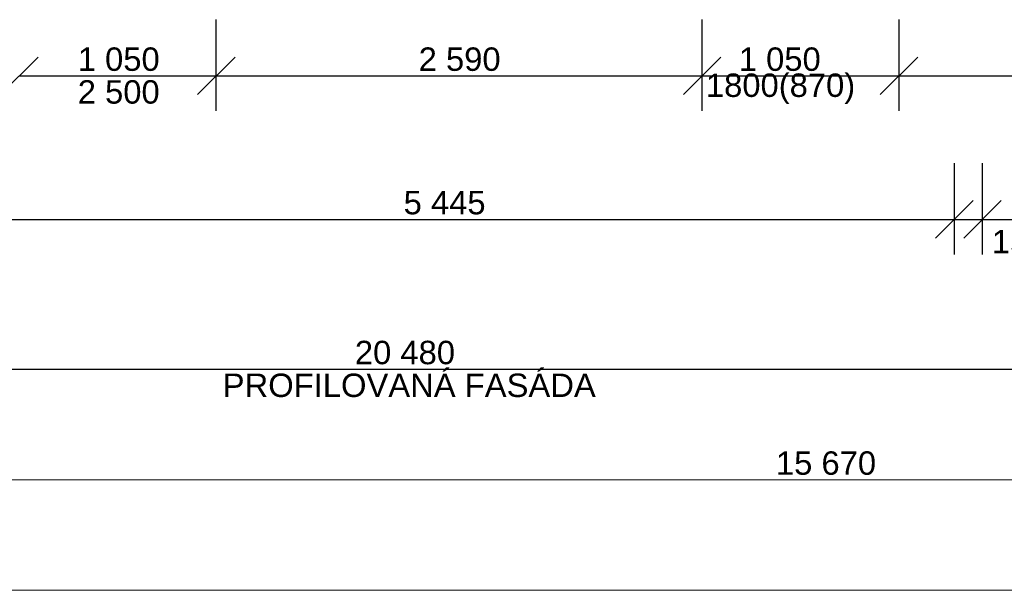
# Model space of a CAD drawing. Header units: millimetres. Extents: x -28761 to 4793, y -4271 to 20239.
# Tile 64 of 256: x -12450 to -7200, y -4131 to -1084. Entities that reach past the tile are written whole.
import ezdxf

# ---------------------------------------------------------------- set-up
doc = ezdxf.new("R2010")
doc.units = ezdxf.units.MM
doc.header["$MEASUREMENT"] = 0
doc.layers.add('5._POHLED ZÁPADNÍ_1_Kóty - SP', color=7, linetype='Continuous')
doc.layers.add('5._POHLED ZÁPADNÍ_1_Nové_Kóty - SP', color=7, linetype='Continuous')
doc.styles.add('GENEROVANÝ_STYL_2', font='txt')

msp = doc.modelspace()

# ---------------------------------------------------------------- linework, layer by layer
at = {"layer": '5._POHLED ZÁPADNÍ_1_Kóty - SP', "color": 154, "linetype": 'Continuous', "lineweight": 13}
for p, q in [((-15991.4, -3540.5), (-321.7, -3540.5)), ((-26887.2, -4130.6), (-321.7, -4130.6))]:
    msp.add_line(p, q, dxfattribs=at)
at = {"layer": '5._POHLED ZÁPADNÍ_1_Nové_Kóty - SP', "color": 1, "linetype": 'Continuous', "lineweight": 25}
for p, q in [((-11401.7, -1571.9), (-11401.7, -1084.4)), ((-8811.2, -1571.9), (-8811.2, -1084.4)), ((-7761.4, -1571.9), (-7761.4, -1084.4)), ((-12351.7, -1284.4), (-12551.7, -1484.4)), ((-11301.7, -1284.4), (-11501.7, -1484.4)), ((-8711.2, -1284.4), (-8911.2, -1484.4)), ((-7661.4, -1284.4), (-7861.4, -1484.4)), ((-12451.7, -1384.4), (-11401.7, -1384.4)), ((-11401.7, -1384.4), (-8811.2, -1384.4)), ((-8811.2, -1384.4), (-7761.4, -1384.4)), ((-7761.4, -1384.4), (-5746.8, -1384.4)), ((-7466.4, -2337.9), (-7466.4, -1850.4)), ((-7316.5, -2337.9), (-7316.5, -1850.4)), ((-7366.4, -2050.4), (-7566.4, -2250.4)), ((-7216.5, -2050.4), (-7416.5, -2250.4)), ((-12911.7, -2150.4), (-7466.4, -2150.4)), ((-7466.4, -2150.4), (-7316.5, -2150.4)), ((-7316.5, -2150.4), (-1191.7, -2150.4)), ((-20641.6, -2950.4), (-161.7, -2950.4))]:
    msp.add_line(p, q, dxfattribs=at)

# ---------------------------------------------------------------- texts
at = {"layer": '5._POHLED ZÁPADNÍ_1_Kóty - SP', "color": 1, "linetype": 'Continuous', "lineweight": 25, "char_height": 125, "attachment_point": 7, "style": 'GENEROVANÝ_STYL_2'}
for s, insert, width in [('\\A1;{\\pql;\\fArial|b0|i0|c0|p38;1\xa0050}', (-12140.4, -1359.4), 427.429), ('\\A1;{\\pql;\\fArial|b0|i0|c0|p38;2\xa0590}', (-10322.6, -1359.4), 427.429), ('\\A1;{\\pql;\\fArial|b0|i0|c0|p38;1\xa0050}', (-8615.7, -1359.4), 427.429), ('\\A1;{\\pql;\\fArial|b0|i0|c0|p38;2 500}', (-12140.4, -1534.4), 427.429), ('\\A1;{\\pql;\\fArial|b0|i0|c0|p38;1800(870)}', (-8791.1, -1534.4), 778.286), ('\\A1;{\\pql;\\fArial|b0|i0|c0|p38;5\xa0445}', (-10402.8, -2125.4), 427.429), ('\\A1;{\\pql;\\fArial|b0|i0|c0|p38;150}', (-7266.3, -2333.4), 284.572), ('\\A1;{\\pql;\\fArial|b0|i0|c0|p38;20\xa0480}', (-10662.8, -2925.4), 522.286), ('\\A1;{\\pql;\\fArial|b0|i0|c0|p38;PROFILOVANÁ FASÁDA}', (-11367.3, -3100.4), 1931.438)]:
    msp.add_mtext(s, dxfattribs=dict(at, insert=insert, width=width))
at = {"layer": '5._POHLED ZÁPADNÍ_1_Kóty - SP', "color": 154, "linetype": 'Continuous', "lineweight": 13, "insert": (-8417.7, -3515.5), "char_height": 125, "width": 522.286, "attachment_point": 7, "style": 'GENEROVANÝ_STYL_2'}
msp.add_mtext('\\A1;{\\pql;\\fArial|b0|i0|c0|p38;15\xa0670}', dxfattribs=at)

doc.saveas('drawing.dxf')
